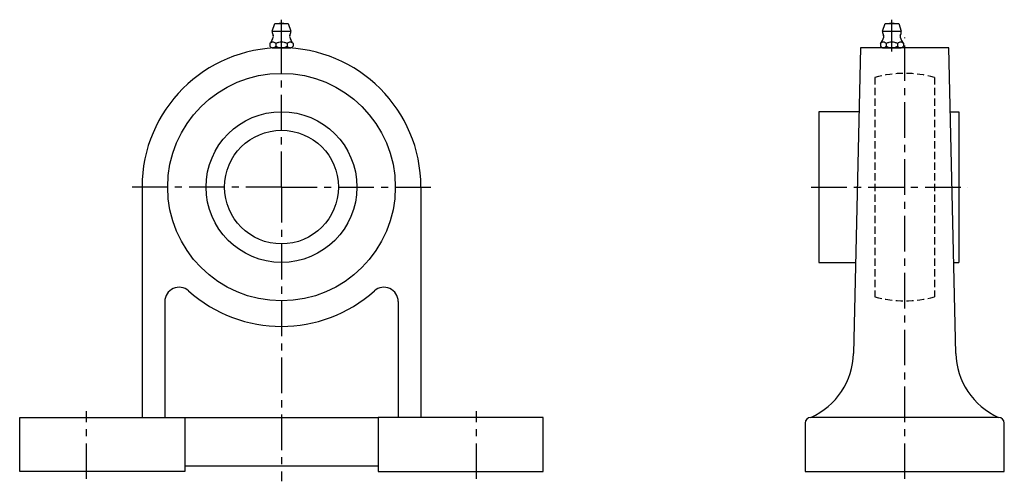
# Model space of a CAD drawing. Extents: x 0 to 346, y -4 to 159.
import ezdxf

# ---------------------------------------------------------------- set-up
doc = ezdxf.new("R2010")
doc.units = 0
doc.header["$LTSCALE"] = 10
doc.linetypes.add('CENTER', pattern=[2, 1.25, -0.25, 0.25, -0.25])
doc.linetypes.add('HIDDEN', pattern=[0.375, 0.25, -0.125])
doc.layers.get('0').update_dxf_attribs({"linetype": 'CONTINUOUS'})
doc.layers.add('HIDDEN', color=3, linetype='HIDDEN')

msp = doc.modelspace()

# ---------------------------------------------------------------- linework, layer by layer
at = {"linetype": 'CONTINUOUS'}
for p, q in [((88.7001, 154.7999), (89.6001, 157.4999)), ((89.6001, 157.4999), (94.3999, 157.4999)), ((94.3999, 157.4999), (95.2999, 154.7999)), ((303.2001, 154.8003), (304.1001, 157.5003)), ((304.1001, 157.5003), (308.8999, 157.5003)), ((308.8999, 157.5003), (309.7999, 154.8003)), ((88.7001, 154.7999), (95.2999, 154.7999)), ((303.2001, 154.8003), (309.7999, 154.8003)), ((87.95, 150.4718), (87.95, 149.5278)), ((88.7001, 149), (95.2999, 149)), ((89.975, 150.4718), (89.975, 149.5278)), ((92, 149), (92, 149)), ((94.025, 150.4718), (94.025, 149.5278)), ((96.05, 150.4718), (96.05, 149.5278)), ((302.45, 150.4722), (302.45, 149.5282)), ((303.2001, 149.0004), (309.7999, 149.0004)), ((304.475, 150.4722), (304.475, 149.5282)), ((306.5, 149.0004), (306.5, 149.0004)), ((308.525, 150.4722), (308.525, 149.5282)), ((310.55, 150.4722), (310.55, 149.5282))]:
    msp.add_line(p, q, dxfattribs=at)
for p, q in [((92, 147.6919), (92, 158.879427)), ((306.5, 147.6923), (306.5, 158.879827)), ((295.5, 149), (293.019231, 41.5)), ((326.5, 149), (295.5, 149)), ((328.980769, 41.5), (326.5, 149)), ((280.8, 126.5), (280.8, 73.5)), ((294.980769, 126.5), (280.8, 126.5)), ((327.019231, 126.5), (330, 126.5)), ((330, 126.5), (330, 73.5)), ((43, 100), (43, 19)), ((141, 100), (141, 19)), ((280.8, 73.5), (293.757692, 73.5)), ((328.242308, 73.5), (330, 73.5)), ((51, 59.750776), (51, 19)), ((133, 59.750776), (133, 19)), ((0, 19), (58, 19)), ((0, 0), (0, 19)), ((58, 19), (58, 0)), ((58, 19), (126, 19)), ((126, 19), (126, 0)), ((184, 19), (126, 19)), ((184, 0), (184, 19)), ((344, 19), (278, 19)), ((276, 17), (276, 0)), ((346, 0), (346, 17)), ((58, 0), (0, 0)), ((58, 2), (126, 2)), ((126, 0), (184, 0)), ((276, 0), (346, 0))]:
    msp.add_line(p, q)
at = {"linetype": 'CENTER'}
for p, q in [((92, 100), (92, 153.032599)), ((311, -2.673333), (311, 152.64717)), ((92, 100), (38.967401, 100)), ((92, 100), (145.032599, 100)), ((92, 100), (92, -3.50356)), ((278.169606, 100), (333.187153, 100)), ((23.5, -2.673333), (23.5, 21.222129)), ((160.5, -2.673333), (160.5, 21.222129))]:
    msp.add_line(p, q, dxfattribs=at)
for radius in [40, 26.5, 20]:
    msp.add_circle((92, 100), radius)
at = {"linetype": 'CONTINUOUS'}
for centre, radius, start, end in [((92, 154.4143), 3.2002, 74.6212, 105.3788), ((306.5, 154.4147), 3.2002, 74.6212, 105.3788), ((83.3312, 154.3013), 5.9999, 320.3375, 344.7683), ((92, 154.7999), 3.2999, 180, 207.0507), ((88.3487, 152.9351), 0.7999, 344.7674, 27.0696), ((95.6513, 152.9351), 0.8, 152.9304, 195.2326), ((100.6688, 154.3013), 6, 195.2317, 219.6625), ((92, 154.7999), 3.3, 332.9493, 0), ((297.8312, 154.3017), 5.9999, 320.3375, 344.7683), ((306.5, 154.8003), 3.2999, 180, 207.0507), ((302.8487, 152.9355), 0.7999, 344.7674, 27.0696), ((310.1513, 152.9355), 0.8, 152.9304, 195.2326), ((315.1688, 154.3017), 6, 195.2317, 219.6625), ((306.5, 154.8003), 3.3, 332.9493, 0), ((89.102, 149.543), 1.4814, 106.5909, 141.1281), ((89.102, 150.4566), 1.4811, 218.8826, 253.4091), ((88.9625, 149.9017), 1.0983, 75.0414, 104.9586), ((88.9625, 150.098), 1.0983, 255.0414, 284.9586), ((88.823, 149.543), 1.4814, 38.8719, 73.4091), ((88.823, 150.4566), 1.4814, 286.5909, 321.1283), ((92.5121, 145.6447), 5.4451, 106.5809, 117.7257), ((92.5121, 154.355), 5.4446, 242.2744, 253.4191), ((92, 146.9618), 4.0382, 75.0501, 104.9499), ((92, 153.0378), 4.0382, 255.0501, 284.9499), ((91.4879, 145.6447), 5.4448, 62.2701, 73.4191), ((91.4879, 154.355), 5.4451, 286.5809, 297.7299), ((95.177, 149.543), 1.4814, 106.5909, 141.1281), ((95.177, 150.4566), 1.4811, 218.8826, 253.4091), ((95.0375, 149.9017), 1.0983, 75.0414, 104.9586), ((95.0375, 150.098), 1.0983, 255.0414, 284.9586), ((94.898, 149.543), 1.4814, 38.8719, 73.4091), ((94.898, 150.4566), 1.4814, 286.5909, 321.1283), ((303.602, 149.5434), 1.4814, 106.5909, 141.1281), ((303.602, 150.457), 1.4811, 218.8826, 253.4091), ((303.4625, 149.9021), 1.0983, 75.0414, 104.9586), ((303.4625, 150.0984), 1.0983, 255.0414, 284.9586), ((303.323, 149.5434), 1.4814, 38.8719, 73.4091), ((303.323, 150.457), 1.4814, 286.5909, 321.1283), ((307.0121, 145.6451), 5.4451, 106.5809, 117.7257), ((307.0121, 154.3554), 5.4446, 242.2744, 253.4191), ((306.5, 146.9622), 4.0382, 75.0501, 104.9499), ((306.5, 153.0382), 4.0382, 255.0501, 284.9499), ((305.9879, 145.6451), 5.4448, 62.2701, 73.4191), ((305.9879, 154.3554), 5.4451, 286.5809, 297.7299), ((309.677, 149.5434), 1.4814, 106.5909, 141.1281), ((309.677, 150.457), 1.4811, 218.8826, 253.4091), ((309.5375, 149.9021), 1.0983, 75.0414, 104.9586), ((309.5375, 150.0984), 1.0983, 255.0414, 284.9586), ((309.398, 149.5434), 1.4814, 38.8719, 73.4091), ((309.398, 150.457), 1.4814, 286.5909, 321.1283)]:
    msp.add_arc(centre, radius, start, end, dxfattribs=at)
for centre, radius, start, end in [((92, 100), 49, 0, 180), ((56, 59.750776), 5, 48.189685, 180), ((92, 100), 49, 228.189685, 311.810315), ((128, 59.750776), 5, 0, 131.810315), ((267.783807, 42.082356), 25.242142, 293.874062, 358.678024), ((354.216193, 42.082356), 25.242142, 181.321976, 246.125938), ((278, 17), 2, 90, 180), ((344, 17), 2, 0, 90)]:
    msp.add_arc(centre, radius, start, end)
at = {"layer": 'HIDDEN'}
for p, q in [((300.5, 138.59728), (300.5, 61.40272)), ((321.5, 138.59728), (321.5, 61.40272))]:
    msp.add_line(p, q, dxfattribs=at)
for start, end in [(74.78154484, 105.21845516), (254.78154484, 285.21845516)]:
    msp.add_arc((311, 100), 40, start, end, dxfattribs=at)

doc.saveas('drawing.dxf')
